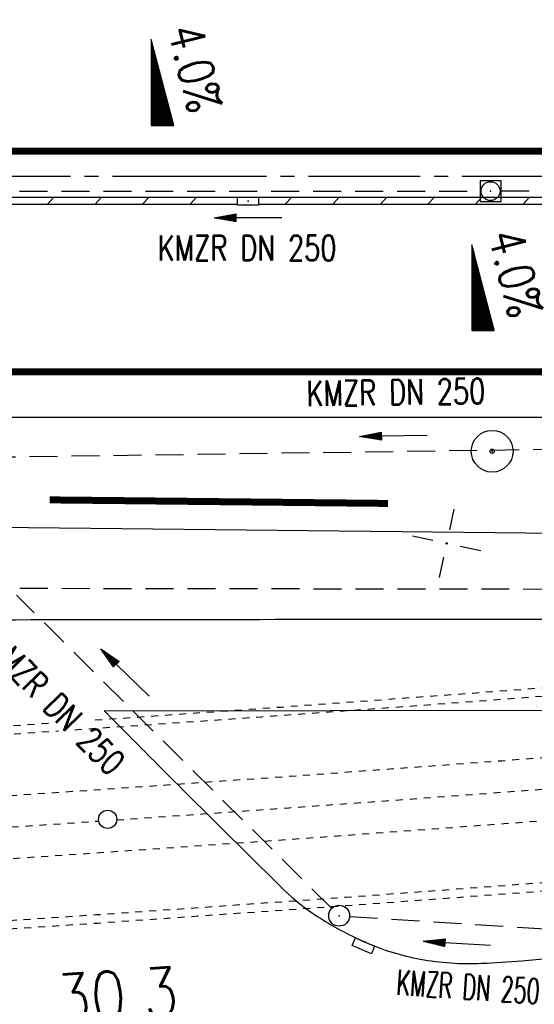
# Model space of a CAD drawing. Extents: x 0 to 1135, y 0 to 420.
# Tile 26 of 77: x 560 to 597, y 155 to 225. Entities that reach past the tile are written whole.
import ezdxf
from ezdxf.enums import TextEntityAlignment as Align

# ---------------------------------------------------------------- set-up
doc = ezdxf.new("R2010")
doc.units = 0
doc.header["$LTSCALE"] = 2
doc.header["$MEASUREMENT"] = 0
for name, pattern in [('ACAD_ISO03W100', [0.5, 0.25, -0.25]), ('ACAD_ISO05W100', [0.5, 0.25, -0.25]), ('ACHSE', [5.5, 4, -0.5, 0.5, -0.5]), ('AUSGEZOGEN', [0]), ('GEMARKBAB', [3.7, 2, -0.5, 0.1, -0.5, 0.1, -0.5]), ('GESTRICH-X2', [1.5, 1, -0.5])]:
    doc.linetypes.add(name, pattern=pattern)
doc.layers.get('0').update_dxf_attribs({"color": 8, "linetype": 'AUSGEZOGEN'})
for name, color, linetype in [('ACHSETOP', 250, 'ACHSE'), ('Bahnachse', 7, 'CONTINUOUS'), ('FBRTOP', 8, 'AUSGEZOGEN'), ('GEF', 8, 'AUSGEZOGEN'), ('GEMARKGRZ', 8, 'GEMARKBAB'), ('Gleisachsen', 7, 'CONTINUOUS'), ('GRENZL-BAB', 7, 'AUSGEZOGEN'), ('KANAL', 200, 'GESTRICH-X2'), ('NETZ', 250, 'AUSGEZOGEN'), ('PFEIL', 200, 'CONTINUOUS'), ('PP', 8, 'AUSGEZOGEN'), ('Rinne', 200, 'CONTINUOUS'), ('SCHLITZRINNE', 200, 'AUSGEZOGEN'), ('SCHSYMBOL', 200, 'AUSGEZOGEN'), ('SIGNATUR', 8, 'AUSGEZOGEN'), ('TEXTO', 200, 'CONTINUOUS'), ('TUNNEL', 15, 'CONTINUOUS')]:
    doc.layers.add(name, color=color, linetype=linetype)
doc.styles.add('ROMANS', font='romans.shx', dxfattribs={"width": 0.8})

# ---------------------------------------------------------------- blocks, each defined once
blk = doc.blocks.new('IKR')
at = {"color": 0}
for p, q in [((0, 1), (0, 2.5)), ((-2.5, 0), (-1, 0)), ((1, 0), (2.5, 0)), ((0, -2.5), (0, -1))]:
    blk.add_line(p, q, dxfattribs=at)
blk.add_circle((0, 0), 0.05, dxfattribs=at)
blk.add_point((0, 0), dxfattribs=at)
blk = doc.blocks.new('30S')
at = {"color": 0}
for p, q in [((-0.751, -0.583), (-0.751, 0)), ((-0.751, 0), (0.751, 0)), ((0.751, 0), (0.751, -0.583)), ((0.751, -0.583), (-0.751, -0.583))]:
    blk.add_line(p, q, dxfattribs=at)
blk.add_point((0, 0), dxfattribs=at)
blk = doc.blocks.new('*X16')
at = {"color": 0}
for p, q in [((725.827, 193.844), (727.436, 195.453)), ((725.827, 193.853), (727.427, 195.453)), ((725.827, 193.861), (727.418, 195.453)), ((725.827, 193.87), (727.409, 195.453)), ((725.827, 193.879), (727.401, 195.453)), ((725.827, 193.888), (727.392, 195.453)), ((725.827, 193.897), (727.383, 195.453)), ((725.827, 193.906), (727.374, 195.453)), ((725.827, 193.914), (727.365, 195.453)), ((725.827, 193.923), (727.356, 195.453)), ((725.827, 193.932), (727.347, 195.453)), ((725.827, 193.941), (727.339, 195.453)), ((725.827, 193.95), (727.33, 195.453)), ((725.827, 193.959), (727.321, 195.453)), ((725.827, 193.967), (727.312, 195.453)), ((725.827, 193.976), (727.303, 195.453)), ((725.827, 193.985), (727.294, 195.453)), ((725.827, 193.994), (727.286, 195.453)), ((725.827, 194.003), (727.277, 195.453)), ((725.827, 194.012), (727.268, 195.453)), ((725.827, 194.02), (727.259, 195.453)), ((725.827, 194.029), (727.25, 195.453)), ((725.827, 194.038), (727.241, 195.453)), ((725.827, 194.047), (727.233, 195.453)), ((725.827, 194.056), (727.224, 195.453)), ((725.827, 194.065), (727.215, 195.453)), ((725.827, 194.073), (727.206, 195.453)), ((725.827, 194.082), (727.197, 195.453)), ((725.827, 194.091), (727.188, 195.453)), ((725.827, 194.1), (727.18, 195.453)), ((725.827, 194.109), (727.171, 195.453)), ((725.827, 194.118), (727.162, 195.453)), ((725.827, 194.127), (727.153, 195.453)), ((725.827, 194.135), (727.144, 195.453)), ((725.827, 194.144), (727.135, 195.453)), ((725.827, 194.153), (727.127, 195.453)), ((725.827, 194.162), (727.118, 195.453)), ((725.827, 194.171), (727.109, 195.453)), ((725.827, 194.18), (727.1, 195.453)), ((725.827, 194.188), (727.091, 195.453)), ((725.827, 194.197), (727.082, 195.453)), ((725.827, 194.206), (727.073, 195.453)), ((725.827, 194.215), (727.065, 195.453)), ((725.827, 194.224), (727.056, 195.453)), ((725.827, 194.233), (727.047, 195.453)), ((725.827, 194.241), (727.038, 195.453)), ((725.827, 194.25), (727.029, 195.453)), ((725.827, 194.259), (727.02, 195.453)), ((725.827, 194.268), (727.012, 195.453)), ((725.827, 194.277), (727.003, 195.453)), ((725.827, 194.286), (726.994, 195.453)), ((725.827, 194.294), (726.985, 195.453)), ((725.827, 194.303), (726.976, 195.453)), ((725.827, 194.312), (726.967, 195.453)), ((725.827, 194.321), (726.959, 195.453)), ((725.827, 194.33), (726.95, 195.453)), ((725.827, 194.339), (726.941, 195.453)), ((725.827, 194.348), (726.932, 195.453)), ((725.827, 194.356), (726.923, 195.453)), ((725.827, 194.365), (726.914, 195.453)), ((725.827, 194.374), (726.906, 195.453)), ((725.827, 194.383), (726.897, 195.453)), ((725.827, 194.392), (726.888, 195.453)), ((725.827, 194.401), (726.879, 195.453)), ((725.827, 194.409), (726.87, 195.453)), ((725.827, 194.418), (726.861, 195.453)), ((725.827, 194.427), (726.853, 195.453)), ((725.827, 194.436), (726.844, 195.453)), ((725.827, 194.445), (726.835, 195.453)), ((725.827, 194.454), (726.826, 195.453)), ((725.827, 194.462), (726.817, 195.453)), ((725.827, 194.471), (726.808, 195.453)), ((725.827, 194.48), (726.799, 195.453)), ((725.827, 194.489), (726.791, 195.453)), ((725.827, 194.498), (726.782, 195.453)), ((725.827, 194.507), (726.773, 195.453)), ((725.827, 194.515), (726.764, 195.453)), ((725.827, 194.524), (726.755, 195.453)), ((725.827, 194.533), (726.746, 195.453)), ((725.827, 194.542), (726.738, 195.453)), ((725.827, 194.551), (726.729, 195.453)), ((725.827, 194.56), (726.72, 195.453)), ((725.827, 194.568), (726.711, 195.453)), ((725.827, 194.577), (726.702, 195.453)), ((725.827, 194.586), (726.693, 195.453)), ((725.827, 194.595), (726.685, 195.453)), ((725.827, 194.604), (726.676, 195.453)), ((725.827, 194.613), (726.667, 195.453)), ((725.827, 194.622), (726.658, 195.453)), ((725.827, 194.63), (726.649, 195.453)), ((725.827, 194.639), (726.64, 195.453)), ((725.827, 194.648), (726.632, 195.453)), ((725.827, 194.657), (726.623, 195.453)), ((725.827, 194.666), (726.614, 195.453)), ((725.827, 194.675), (726.605, 195.453)), ((725.827, 194.683), (726.596, 195.453)), ((725.827, 194.692), (726.587, 195.453)), ((725.827, 194.701), (726.579, 195.453)), ((725.827, 194.71), (726.57, 195.453)), ((725.827, 194.719), (726.561, 195.453)), ((725.827, 194.728), (726.552, 195.453)), ((725.827, 194.736), (726.543, 195.453)), ((725.827, 194.745), (726.534, 195.453)), ((725.827, 194.754), (726.525, 195.453)), ((725.827, 194.763), (726.517, 195.453)), ((725.827, 194.772), (726.508, 195.453)), ((725.827, 194.781), (726.499, 195.453)), ((725.827, 194.789), (726.49, 195.453)), ((725.827, 194.798), (726.481, 195.453)), ((725.827, 194.807), (726.472, 195.453)), ((725.827, 194.816), (726.464, 195.453)), ((725.827, 194.825), (726.455, 195.453)), ((725.827, 194.834), (726.446, 195.453)), ((725.827, 194.842), (726.437, 195.453)), ((725.827, 194.851), (726.428, 195.453)), ((725.827, 194.86), (726.419, 195.453)), ((725.827, 194.869), (726.411, 195.453)), ((725.827, 194.878), (726.402, 195.453)), ((725.827, 194.887), (726.393, 195.453)), ((725.827, 194.896), (726.384, 195.453)), ((725.827, 194.904), (726.375, 195.453)), ((725.827, 194.913), (726.366, 195.453)), ((725.827, 194.922), (726.358, 195.453)), ((725.827, 194.931), (726.349, 195.453)), ((725.827, 194.94), (726.34, 195.453)), ((725.827, 194.949), (726.331, 195.453)), ((725.827, 194.957), (726.322, 195.453)), ((725.827, 194.966), (726.313, 195.453)), ((725.827, 194.975), (726.305, 195.453)), ((725.827, 194.984), (726.296, 195.453)), ((725.827, 194.993), (726.287, 195.453)), ((725.827, 195.002), (726.278, 195.453)), ((725.827, 195.01), (726.269, 195.453)), ((725.827, 195.019), (726.26, 195.453)), ((725.827, 195.028), (726.251, 195.453)), ((725.827, 195.037), (726.243, 195.453)), ((725.827, 195.046), (726.234, 195.453)), ((725.827, 195.055), (726.225, 195.453)), ((725.827, 195.063), (726.216, 195.453)), ((725.827, 195.072), (726.207, 195.453)), ((725.827, 195.081), (726.198, 195.453)), ((725.827, 195.09), (726.19, 195.453)), ((725.827, 195.099), (726.181, 195.453)), ((725.827, 195.108), (726.172, 195.453)), ((725.827, 195.116), (726.163, 195.453)), ((725.827, 195.125), (726.154, 195.453)), ((725.827, 195.134), (726.145, 195.453)), ((725.827, 195.143), (726.137, 195.453)), ((725.827, 195.152), (726.128, 195.453)), ((725.827, 195.161), (726.119, 195.453)), ((725.827, 195.17), (726.11, 195.453)), ((725.827, 195.178), (726.101, 195.453)), ((725.827, 195.187), (726.092, 195.453)), ((725.827, 195.196), (726.084, 195.453)), ((725.827, 195.205), (726.075, 195.453)), ((725.827, 195.214), (726.066, 195.453)), ((725.827, 195.223), (726.057, 195.453)), ((725.827, 195.231), (726.048, 195.453)), ((725.827, 195.24), (726.039, 195.453)), ((725.827, 195.249), (726.031, 195.453)), ((725.827, 195.258), (726.022, 195.453)), ((725.827, 195.267), (726.013, 195.453)), ((725.827, 195.276), (726.004, 195.453)), ((725.827, 195.284), (725.995, 195.453)), ((725.827, 195.293), (725.986, 195.453)), ((725.827, 195.302), (725.977, 195.453)), ((725.827, 195.311), (725.969, 195.453)), ((725.827, 195.32), (725.96, 195.453)), ((725.827, 195.329), (725.951, 195.453)), ((725.827, 195.337), (725.942, 195.453)), ((725.827, 195.346), (725.933, 195.453)), ((725.827, 195.355), (725.924, 195.453)), ((725.827, 195.364), (725.916, 195.453)), ((725.827, 195.373), (725.907, 195.453)), ((725.827, 195.382), (725.898, 195.453)), ((725.827, 195.39), (725.889, 195.453)), ((725.827, 195.399), (725.88, 195.453)), ((725.827, 195.408), (725.871, 195.453)), ((725.827, 195.417), (725.863, 195.453)), ((725.827, 195.426), (725.854, 195.453)), ((725.827, 195.435), (725.845, 195.453)), ((725.827, 195.444), (725.836, 195.453)), ((725.827, 193.826), (727.433, 195.433)), ((725.827, 193.817), (727.43, 195.421)), ((725.827, 193.808), (727.427, 195.409)), ((725.827, 193.799), (727.424, 195.397)), ((725.827, 193.791), (727.421, 195.385)), ((725.827, 193.782), (727.418, 195.373)), ((725.827, 193.773), (727.414, 195.361)), ((725.827, 193.764), (727.411, 195.349)), ((725.827, 193.755), (727.408, 195.337)), ((725.827, 193.746), (727.405, 195.325)), ((725.827, 193.738), (727.402, 195.313)), ((725.827, 193.729), (727.399, 195.301)), ((725.827, 193.72), (727.395, 195.289)), ((725.827, 193.711), (727.392, 195.277)), ((725.827, 193.702), (727.389, 195.265)), ((725.827, 193.693), (727.386, 195.253)), ((725.827, 193.685), (727.383, 195.241)), ((725.827, 193.676), (727.38, 195.229)), ((725.827, 193.667), (727.377, 195.217)), ((725.827, 193.658), (727.373, 195.205)), ((725.827, 193.649), (727.37, 195.193)), ((725.827, 193.64), (727.367, 195.181)), ((725.827, 193.632), (727.364, 195.169)), ((725.827, 193.623), (727.361, 195.157)), ((725.827, 193.614), (727.358, 195.145)), ((725.827, 193.605), (727.354, 195.133)), ((725.827, 193.596), (727.351, 195.121)), ((725.827, 193.587), (727.348, 195.109)), ((725.827, 193.579), (727.345, 195.097)), ((725.827, 193.57), (727.342, 195.085)), ((725.827, 193.561), (727.339, 195.073)), ((725.827, 193.552), (727.336, 195.061)), ((725.827, 193.543), (727.332, 195.049)), ((725.827, 193.534), (727.329, 195.037)), ((725.827, 193.525), (727.326, 195.025)), ((725.827, 193.517), (727.323, 195.013)), ((725.827, 193.508), (727.32, 195.001)), ((725.827, 193.499), (727.317, 194.989)), ((725.827, 193.49), (727.313, 194.977)), ((725.827, 193.481), (727.31, 194.965)), ((725.827, 193.472), (727.307, 194.953)), ((725.827, 193.464), (727.304, 194.941)), ((725.827, 193.455), (727.301, 194.929)), ((725.827, 193.446), (727.298, 194.917)), ((725.827, 193.437), (727.295, 194.905)), ((725.827, 193.428), (727.291, 194.893)), ((725.827, 193.419), (727.288, 194.881)), ((725.827, 193.411), (727.285, 194.869)), ((725.827, 193.402), (727.282, 194.857)), ((725.827, 193.393), (727.279, 194.845)), ((725.827, 193.384), (727.276, 194.833)), ((725.827, 193.375), (727.272, 194.821)), ((725.827, 193.366), (727.269, 194.809)), ((725.827, 193.358), (727.266, 194.797)), ((725.827, 193.349), (727.263, 194.785)), ((725.827, 193.34), (727.26, 194.773)), ((725.827, 193.331), (727.257, 194.761)), ((725.827, 193.322), (727.254, 194.749)), ((725.827, 193.313), (727.25, 194.737)), ((725.827, 193.305), (727.247, 194.725)), ((725.827, 193.296), (727.244, 194.713)), ((725.827, 193.287), (727.241, 194.701)), ((725.827, 193.278), (727.238, 194.689)), ((725.827, 193.269), (727.235, 194.677)), ((725.827, 193.26), (727.231, 194.665)), ((725.827, 193.251), (727.228, 194.653)), ((725.827, 193.243), (727.225, 194.641)), ((725.827, 193.234), (727.222, 194.629)), ((725.827, 193.225), (727.219, 194.617)), ((725.827, 193.216), (727.216, 194.605)), ((725.827, 193.207), (727.213, 194.593)), ((725.827, 193.198), (727.209, 194.581)), ((725.827, 193.19), (727.206, 194.569)), ((725.827, 193.181), (727.203, 194.557)), ((725.827, 193.172), (727.2, 194.545)), ((725.827, 193.163), (727.197, 194.533)), ((725.827, 193.154), (727.194, 194.521)), ((725.827, 193.145), (727.19, 194.509)), ((725.827, 193.137), (727.187, 194.497)), ((725.827, 193.128), (727.184, 194.485)), ((725.827, 193.119), (727.181, 194.473)), ((725.827, 193.11), (727.178, 194.461)), ((725.827, 193.101), (727.175, 194.449)), ((725.827, 193.092), (727.172, 194.437)), ((725.827, 193.084), (727.168, 194.425)), ((725.827, 193.075), (727.165, 194.413)), ((725.827, 193.066), (727.162, 194.401)), ((725.827, 193.057), (727.159, 194.389)), ((725.827, 193.048), (727.156, 194.377)), ((725.827, 193.039), (727.153, 194.365)), ((725.827, 193.031), (727.149, 194.353)), ((725.827, 193.022), (727.146, 194.341)), ((725.827, 193.013), (727.143, 194.329)), ((725.827, 193.004), (727.14, 194.317)), ((725.827, 192.995), (727.137, 194.305)), ((725.827, 192.986), (727.134, 194.293)), ((725.827, 192.977), (727.131, 194.281)), ((725.827, 192.969), (727.127, 194.269)), ((725.827, 192.96), (727.124, 194.257)), ((725.827, 192.951), (727.121, 194.245)), ((725.827, 192.942), (727.118, 194.233)), ((725.827, 192.933), (727.115, 194.221)), ((725.827, 192.924), (727.112, 194.209)), ((725.827, 192.916), (727.108, 194.197)), ((725.827, 192.907), (727.105, 194.185)), ((725.827, 192.898), (727.102, 194.173)), ((725.827, 192.889), (727.099, 194.161)), ((725.827, 192.88), (727.096, 194.15)), ((725.827, 192.871), (727.093, 194.138)), ((725.827, 192.863), (727.09, 194.126)), ((725.827, 192.854), (727.086, 194.114)), ((725.827, 192.845), (727.083, 194.102)), ((725.827, 192.836), (727.08, 194.09)), ((725.827, 192.827), (727.077, 194.078)), ((725.827, 192.818), (727.074, 194.066)), ((725.827, 192.81), (727.071, 194.054)), ((725.827, 192.801), (727.068, 194.042)), ((725.827, 192.792), (727.064, 194.03)), ((725.827, 192.783), (727.061, 194.018)), ((725.827, 192.774), (727.058, 194.006)), ((725.827, 192.765), (727.055, 193.994)), ((725.827, 192.757), (727.052, 193.982)), ((725.827, 192.748), (727.049, 193.97)), ((725.827, 192.739), (727.045, 193.958)), ((725.827, 192.73), (727.042, 193.946)), ((725.827, 192.721), (727.039, 193.934)), ((725.827, 192.712), (727.036, 193.922)), ((725.827, 192.703), (727.033, 193.91)), ((725.827, 192.695), (727.03, 193.898)), ((725.827, 192.686), (727.027, 193.886)), ((725.827, 192.677), (727.023, 193.874)), ((725.827, 192.668), (727.02, 193.862)), ((725.827, 192.659), (727.017, 193.85)), ((725.827, 192.65), (727.014, 193.838)), ((725.827, 192.642), (727.011, 193.826)), ((725.827, 192.633), (727.008, 193.814)), ((725.827, 192.624), (727.004, 193.802)), ((725.827, 192.615), (727.001, 193.79)), ((725.827, 192.606), (726.998, 193.778)), ((725.827, 192.597), (726.995, 193.766)), ((725.827, 192.589), (726.992, 193.754)), ((725.827, 192.58), (726.989, 193.742)), ((725.827, 192.571), (726.986, 193.73)), ((725.827, 192.562), (726.982, 193.718)), ((725.827, 192.553), (726.979, 193.706)), ((725.827, 192.544), (726.976, 193.694)), ((725.827, 192.536), (726.973, 193.682)), ((725.827, 192.527), (726.97, 193.67)), ((725.827, 192.518), (726.967, 193.658)), ((725.827, 192.509), (726.963, 193.646)), ((725.827, 192.5), (726.96, 193.634)), ((725.827, 192.491), (726.957, 193.622)), ((725.827, 192.483), (726.954, 193.61)), ((725.827, 192.474), (726.951, 193.598)), ((725.827, 192.465), (726.948, 193.586)), ((725.827, 192.456), (726.945, 193.574)), ((725.827, 192.447), (726.941, 193.562)), ((725.827, 192.438), (726.938, 193.55)), ((725.827, 192.429), (726.935, 193.538)), ((725.827, 192.421), (726.932, 193.526)), ((725.827, 192.412), (726.929, 193.514)), ((725.827, 192.403), (726.926, 193.502)), ((725.827, 192.394), (726.922, 193.49)), ((725.827, 192.385), (726.919, 193.478)), ((725.827, 192.376), (726.916, 193.466)), ((725.827, 192.368), (726.913, 193.454)), ((725.827, 192.359), (726.91, 193.442)), ((725.827, 192.35), (726.907, 193.43)), ((725.827, 192.341), (726.904, 193.418)), ((725.827, 192.332), (726.9, 193.406)), ((725.827, 192.323), (726.897, 193.394)), ((725.827, 192.315), (726.894, 193.382)), ((725.827, 192.306), (726.891, 193.37)), ((725.827, 192.297), (726.888, 193.358)), ((725.827, 192.288), (726.885, 193.346)), ((725.827, 192.279), (726.881, 193.334)), ((725.827, 192.27), (726.878, 193.322)), ((725.827, 192.262), (726.875, 193.31)), ((725.827, 192.253), (726.872, 193.298)), ((725.827, 192.244), (726.869, 193.286)), ((725.827, 192.235), (726.866, 193.274)), ((725.827, 192.226), (726.863, 193.262)), ((725.827, 192.217), (726.859, 193.25)), ((725.827, 192.209), (726.856, 193.238)), ((725.827, 192.2), (726.853, 193.226)), ((725.827, 192.191), (726.85, 193.214)), ((725.827, 192.182), (726.847, 193.202)), ((725.827, 192.173), (726.844, 193.19)), ((725.827, 192.164), (726.84, 193.178)), ((725.827, 192.155), (726.837, 193.166)), ((725.827, 192.147), (726.834, 193.154)), ((725.827, 192.138), (726.831, 193.142)), ((725.827, 192.129), (726.828, 193.13)), ((725.827, 192.12), (726.825, 193.118)), ((725.827, 192.111), (726.822, 193.106)), ((725.827, 192.102), (726.818, 193.094)), ((725.827, 192.094), (726.815, 193.082)), ((725.827, 192.085), (726.812, 193.07)), ((725.827, 192.076), (726.809, 193.058)), ((725.827, 192.067), (726.806, 193.046)), ((725.827, 192.058), (726.803, 193.034)), ((725.827, 192.049), (726.799, 193.022)), ((725.827, 192.041), (726.796, 193.01)), ((725.827, 192.032), (726.793, 192.998)), ((725.827, 192.023), (726.79, 192.986)), ((725.827, 192.014), (726.787, 192.974)), ((725.827, 192.005), (726.784, 192.962)), ((725.827, 191.996), (726.781, 192.95)), ((725.827, 191.988), (726.777, 192.938)), ((725.827, 191.979), (726.774, 192.926)), ((725.827, 191.97), (726.771, 192.914)), ((725.827, 191.961), (726.768, 192.902)), ((725.827, 191.952), (726.765, 192.89)), ((725.827, 191.943), (726.762, 192.878)), ((725.827, 191.935), (726.758, 192.866)), ((725.827, 191.926), (726.755, 192.854)), ((725.827, 191.917), (726.752, 192.842)), ((725.827, 191.908), (726.749, 192.83)), ((725.827, 191.899), (726.746, 192.818)), ((725.827, 191.89), (726.743, 192.806)), ((725.827, 191.881), (726.74, 192.794)), ((725.827, 191.873), (726.736, 192.782)), ((725.827, 191.864), (726.733, 192.77)), ((725.827, 191.855), (726.73, 192.758)), ((725.827, 191.846), (726.727, 192.746)), ((725.827, 191.837), (726.724, 192.734)), ((725.827, 191.828), (726.721, 192.722)), ((725.827, 191.82), (726.717, 192.71)), ((725.827, 191.811), (726.714, 192.698)), ((725.827, 191.802), (726.711, 192.686)), ((725.827, 191.793), (726.708, 192.674)), ((725.827, 191.784), (726.705, 192.662)), ((725.827, 191.775), (726.702, 192.65)), ((725.827, 191.767), (726.699, 192.639)), ((725.827, 191.758), (726.695, 192.627)), ((725.827, 191.749), (726.692, 192.615)), ((725.827, 191.74), (726.689, 192.603)), ((725.827, 191.731), (726.686, 192.591)), ((725.827, 191.722), (726.683, 192.579)), ((725.827, 191.714), (726.68, 192.567)), ((725.827, 191.705), (726.677, 192.555)), ((725.827, 191.696), (726.673, 192.543)), ((725.827, 191.687), (726.67, 192.531)), ((725.827, 191.678), (726.667, 192.519)), ((725.827, 191.669), (726.664, 192.507)), ((725.827, 191.66), (726.661, 192.495)), ((725.827, 191.652), (726.658, 192.483)), ((725.827, 191.643), (726.654, 192.471)), ((725.827, 191.634), (726.651, 192.459)), ((725.827, 191.625), (726.648, 192.447)), ((725.827, 191.616), (726.645, 192.435)), ((725.827, 191.607), (726.642, 192.423)), ((725.827, 191.599), (726.639, 192.411)), ((725.827, 191.59), (726.636, 192.399)), ((725.827, 191.581), (726.632, 192.387)), ((725.827, 191.572), (726.629, 192.375)), ((725.827, 191.563), (726.626, 192.363)), ((725.827, 191.554), (726.623, 192.351)), ((725.827, 191.546), (726.62, 192.339)), ((725.827, 191.537), (726.617, 192.327)), ((725.827, 191.528), (726.613, 192.315)), ((725.827, 191.519), (726.61, 192.303)), ((725.827, 191.51), (726.607, 192.291)), ((725.827, 191.501), (726.604, 192.279)), ((725.827, 191.493), (726.601, 192.267)), ((725.827, 191.484), (726.598, 192.255)), ((725.827, 191.475), (726.595, 192.243)), ((725.827, 191.466), (726.591, 192.231)), ((725.827, 191.457), (726.588, 192.219)), ((725.827, 191.448), (726.585, 192.207)), ((725.827, 191.44), (726.582, 192.195)), ((725.827, 191.431), (726.579, 192.183)), ((725.827, 191.422), (726.576, 192.171)), ((725.827, 191.413), (726.572, 192.159)), ((725.827, 191.404), (726.569, 192.147)), ((725.827, 191.395), (726.566, 192.135)), ((725.827, 191.386), (726.563, 192.123)), ((725.827, 191.378), (726.56, 192.111)), ((725.827, 191.369), (726.557, 192.099)), ((725.827, 191.36), (726.554, 192.087)), ((725.827, 191.351), (726.55, 192.075)), ((725.827, 191.342), (726.547, 192.063)), ((725.827, 191.333), (726.544, 192.051)), ((725.827, 191.325), (726.541, 192.039)), ((725.827, 191.316), (726.538, 192.027)), ((725.827, 191.307), (726.535, 192.015)), ((725.827, 191.298), (726.531, 192.003)), ((725.827, 191.289), (726.528, 191.991)), ((725.827, 191.28), (726.525, 191.979)), ((725.827, 191.272), (726.522, 191.967)), ((725.827, 191.263), (726.519, 191.955)), ((725.827, 191.254), (726.516, 191.943)), ((725.827, 191.245), (726.513, 191.931)), ((725.827, 191.236), (726.509, 191.919)), ((725.827, 191.227), (726.506, 191.907)), ((725.827, 191.219), (726.503, 191.895)), ((725.827, 191.21), (726.5, 191.883)), ((725.827, 191.201), (726.497, 191.871)), ((725.827, 191.192), (726.494, 191.859)), ((725.827, 191.183), (726.49, 191.847)), ((725.827, 191.174), (726.487, 191.835)), ((725.827, 191.166), (726.484, 191.823)), ((725.827, 191.157), (726.481, 191.811)), ((725.827, 191.148), (726.478, 191.799)), ((725.827, 191.139), (726.475, 191.787)), ((725.827, 191.13), (726.472, 191.775)), ((725.827, 191.121), (726.468, 191.763)), ((725.827, 191.112), (726.465, 191.751)), ((725.827, 191.104), (726.462, 191.739)), ((725.827, 191.095), (726.459, 191.727)), ((725.827, 191.086), (726.456, 191.715)), ((725.827, 191.077), (726.453, 191.703)), ((725.827, 191.068), (726.449, 191.691)), ((725.827, 191.059), (726.446, 191.679)), ((725.827, 191.051), (726.443, 191.667)), ((725.827, 191.042), (726.44, 191.655)), ((725.827, 191.033), (726.437, 191.643)), ((725.827, 191.024), (726.434, 191.631)), ((725.827, 191.015), (726.431, 191.619)), ((725.827, 191.006), (726.427, 191.607)), ((725.827, 190.998), (726.424, 191.595)), ((725.827, 190.989), (726.421, 191.583)), ((725.827, 190.98), (726.418, 191.571)), ((725.827, 190.971), (726.415, 191.559)), ((725.827, 190.962), (726.412, 191.547)), ((725.827, 190.953), (726.408, 191.535)), ((725.827, 190.945), (726.405, 191.523)), ((725.827, 190.936), (726.402, 191.511)), ((725.827, 190.927), (726.399, 191.499)), ((725.827, 190.918), (726.396, 191.487)), ((725.827, 190.909), (726.393, 191.475)), ((725.827, 190.9), (726.39, 191.463)), ((725.827, 190.892), (726.386, 191.451)), ((725.827, 190.883), (726.383, 191.439)), ((725.827, 190.874), (726.38, 191.427)), ((725.827, 190.865), (726.377, 191.415)), ((725.827, 190.856), (726.374, 191.403)), ((725.827, 190.847), (726.371, 191.391)), ((725.827, 190.838), (726.367, 191.379)), ((725.827, 190.83), (726.364, 191.367)), ((725.827, 190.821), (726.361, 191.355)), ((725.827, 190.812), (726.358, 191.343)), ((725.827, 190.803), (726.355, 191.331)), ((725.827, 190.794), (726.352, 191.319)), ((725.827, 190.785), (726.349, 191.307)), ((725.827, 190.777), (726.345, 191.295)), ((725.827, 190.768), (726.342, 191.283)), ((725.827, 190.759), (726.339, 191.271)), ((725.827, 190.75), (726.336, 191.259)), ((725.827, 190.741), (726.333, 191.247)), ((725.827, 190.732), (726.33, 191.235)), ((725.827, 190.724), (726.326, 191.223)), ((725.827, 190.715), (726.323, 191.211)), ((725.827, 190.706), (726.32, 191.199)), ((725.827, 190.697), (726.317, 191.187)), ((725.827, 190.688), (726.314, 191.175)), ((725.827, 190.679), (726.311, 191.163)), ((725.827, 190.671), (726.308, 191.151)), ((725.827, 190.662), (726.304, 191.139)), ((725.827, 190.653), (726.301, 191.128)), ((725.827, 190.644), (726.298, 191.116)), ((725.827, 190.635), (726.295, 191.104)), ((725.827, 190.626), (726.292, 191.092)), ((725.827, 190.618), (726.289, 191.08)), ((725.827, 190.609), (726.286, 191.068)), ((725.827, 190.6), (726.282, 191.056)), ((725.827, 190.591), (726.279, 191.044)), ((725.827, 190.582), (726.276, 191.032)), ((725.827, 190.573), (726.273, 191.02)), ((725.827, 190.564), (726.27, 191.008)), ((725.827, 190.556), (726.267, 190.996)), ((725.827, 190.547), (726.263, 190.984)), ((725.827, 190.538), (726.26, 190.972)), ((725.827, 190.529), (726.257, 190.96)), ((725.827, 190.52), (726.254, 190.948)), ((725.827, 190.511), (726.251, 190.936)), ((725.827, 190.503), (726.248, 190.924)), ((725.827, 190.494), (726.245, 190.912)), ((725.827, 190.485), (726.241, 190.9)), ((725.827, 190.476), (726.238, 190.888)), ((725.827, 190.467), (726.235, 190.876)), ((725.827, 190.458), (726.232, 190.864)), ((725.827, 190.45), (726.229, 190.852)), ((725.827, 190.441), (726.226, 190.84)), ((725.827, 190.432), (726.222, 190.828)), ((725.827, 190.423), (726.219, 190.816)), ((725.827, 190.414), (726.216, 190.804)), ((725.827, 190.405), (726.213, 190.792)), ((725.827, 190.397), (726.21, 190.78)), ((725.827, 190.388), (726.207, 190.768)), ((725.827, 190.379), (726.204, 190.756)), ((725.827, 190.37), (726.2, 190.744)), ((725.827, 190.361), (726.197, 190.732)), ((725.827, 190.352), (726.194, 190.72)), ((725.827, 190.344), (726.191, 190.708)), ((725.827, 190.335), (726.188, 190.696)), ((725.827, 190.326), (726.185, 190.684)), ((725.827, 190.317), (726.181, 190.672)), ((725.827, 190.308), (726.178, 190.66)), ((725.827, 190.299), (726.175, 190.648)), ((725.827, 190.29), (726.172, 190.636)), ((725.827, 190.282), (726.169, 190.624)), ((725.827, 190.273), (726.166, 190.612)), ((725.827, 190.264), (726.163, 190.6)), ((725.827, 190.255), (726.159, 190.588)), ((725.827, 190.246), (726.156, 190.576)), ((725.827, 190.237), (726.153, 190.564)), ((725.827, 190.229), (726.15, 190.552)), ((725.827, 190.22), (726.147, 190.54)), ((725.827, 190.211), (726.144, 190.528)), ((725.827, 190.202), (726.14, 190.516)), ((725.827, 190.193), (726.137, 190.504)), ((725.827, 190.184), (726.134, 190.492)), ((725.827, 190.176), (726.131, 190.48)), ((725.827, 190.167), (726.128, 190.468)), ((725.827, 190.158), (726.125, 190.456)), ((725.827, 190.149), (726.122, 190.444)), ((725.827, 190.14), (726.118, 190.432)), ((725.827, 190.131), (726.115, 190.42)), ((725.827, 190.123), (726.112, 190.408)), ((725.827, 190.114), (726.109, 190.396)), ((725.827, 190.105), (726.106, 190.384)), ((725.827, 190.096), (726.103, 190.372)), ((725.827, 190.087), (726.099, 190.36)), ((725.827, 190.078), (726.096, 190.348)), ((725.827, 190.07), (726.093, 190.336)), ((725.827, 190.061), (726.09, 190.324)), ((725.827, 190.052), (726.087, 190.312)), ((725.827, 190.043), (726.084, 190.3)), ((725.827, 190.034), (726.081, 190.288)), ((725.827, 190.025), (726.077, 190.276)), ((725.827, 190.016), (726.074, 190.264)), ((725.827, 190.008), (726.071, 190.252)), ((725.827, 189.999), (726.068, 190.24)), ((725.827, 189.99), (726.065, 190.228)), ((725.827, 189.981), (726.062, 190.216)), ((725.827, 189.972), (726.058, 190.204)), ((725.827, 189.963), (726.055, 190.192)), ((725.827, 189.955), (726.052, 190.18)), ((725.827, 189.946), (726.049, 190.168)), ((725.827, 189.937), (726.046, 190.156)), ((725.827, 189.928), (726.043, 190.144)), ((725.827, 189.919), (726.04, 190.132)), ((725.827, 189.91), (726.036, 190.12)), ((725.827, 189.902), (726.033, 190.108)), ((725.827, 189.893), (726.03, 190.096)), ((725.827, 189.884), (726.027, 190.084)), ((725.827, 189.875), (726.024, 190.072)), ((725.827, 189.866), (726.021, 190.06)), ((725.827, 189.857), (726.017, 190.048)), ((725.827, 189.849), (726.014, 190.036)), ((725.827, 189.84), (726.011, 190.024)), ((725.827, 189.831), (726.008, 190.012)), ((725.827, 189.822), (726.005, 190)), ((725.827, 189.813), (726.002, 189.988)), ((725.827, 189.804), (725.999, 189.976)), ((725.827, 189.796), (725.995, 189.964)), ((725.827, 189.787), (725.992, 189.952)), ((725.827, 189.778), (725.989, 189.94)), ((725.827, 189.769), (725.986, 189.928)), ((725.827, 189.76), (725.983, 189.916)), ((725.827, 189.751), (725.98, 189.904)), ((725.827, 189.742), (725.976, 189.892)), ((725.827, 189.734), (725.973, 189.88)), ((725.827, 189.725), (725.97, 189.868)), ((725.827, 189.716), (725.967, 189.856)), ((725.827, 189.707), (725.964, 189.844)), ((725.827, 189.698), (725.961, 189.832)), ((725.827, 189.689), (725.958, 189.82)), ((725.827, 189.681), (725.954, 189.808)), ((725.827, 189.672), (725.951, 189.796)), ((725.827, 189.663), (725.948, 189.784)), ((725.827, 189.654), (725.945, 189.772)), ((725.827, 189.645), (725.942, 189.76)), ((725.827, 189.636), (725.939, 189.748)), ((725.827, 189.628), (725.935, 189.736)), ((725.827, 189.619), (725.932, 189.724)), ((725.827, 189.61), (725.929, 189.712)), ((725.827, 189.601), (725.926, 189.7)), ((725.827, 189.592), (725.923, 189.688)), ((725.827, 189.583), (725.92, 189.676)), ((725.827, 189.575), (725.917, 189.664)), ((725.827, 189.566), (725.913, 189.652)), ((725.827, 189.557), (725.91, 189.64)), ((725.827, 189.548), (725.907, 189.628)), ((725.827, 189.539), (725.904, 189.616)), ((725.827, 189.53), (725.901, 189.605)), ((725.827, 189.521), (725.898, 189.593)), ((725.827, 189.513), (725.895, 189.581)), ((725.827, 189.504), (725.891, 189.569)), ((725.827, 189.495), (725.888, 189.557)), ((725.827, 189.486), (725.885, 189.545)), ((725.827, 189.477), (725.882, 189.533)), ((725.827, 189.468), (725.879, 189.521)), ((725.827, 189.46), (725.876, 189.509)), ((725.827, 189.451), (725.872, 189.497)), ((725.827, 189.442), (725.869, 189.485)), ((725.827, 189.433), (725.866, 189.473)), ((725.827, 189.424), (725.863, 189.461)), ((725.827, 189.415), (725.86, 189.449)), ((725.827, 189.407), (725.857, 189.437)), ((725.827, 189.398), (725.854, 189.425)), ((725.827, 189.389), (725.85, 189.413)), ((725.827, 189.38), (725.847, 189.401)), ((725.827, 189.371), (725.844, 189.389)), ((725.827, 189.362), (725.841, 189.377)), ((725.827, 189.354), (725.838, 189.365)), ((725.827, 189.345), (725.835, 189.353)), ((725.827, 189.336), (725.831, 189.341))]:
    blk.add_line(p, q, dxfattribs=at)
blk = doc.blocks.new('GEF')
at = {"color": 0}
for p, q in [((0.01, 0.018), (0.01, 6.148)), ((1.622, 6.148), (0.01, 0.018)), ((0.01, 6.148), (1.622, 6.148))]:
    blk.add_line(p, q, dxfattribs=at)
blk.add_blockref('*X16', (-725.817, -189.305), dxfattribs=at)
blk = doc.blocks.new('PKT')
at = {"color": 0}
blk.add_circle((0, 0), 0.15, dxfattribs=at)
blk.add_point((0, 0), dxfattribs=at)
blk = doc.blocks.new('PP')
at = {"color": 0}
blk.add_circle((0, -0.006), 1.493, dxfattribs=at)
blk.add_point((0, 0), dxfattribs=at)
blk = doc.blocks.new('30')
at = {"color": 0}
for p, q in [((-0.75, -0.29), (-0.75, 0.293)), ((-0.75, 0.293), (0.753, 0.293)), ((0.753, 0.293), (0.753, -0.29)), ((0.753, -0.29), (-0.75, -0.29))]:
    blk.add_line(p, q, dxfattribs=at)
blk.add_point((0, 0), dxfattribs=at)
blk = doc.blocks.new('20')
blk.add_lwpolyline([(-0.754, -0.751), (0.754, -0.751), (0.754, 0.75), (-0.754, 0.75)], close=True)
blk.add_circle((0, 0), 0.676)
blk.add_point((0, 0))
blk = doc.blocks.new('GST')
at = {"color": 0}
blk.add_circle((0, 0), 0.75, dxfattribs=at)
blk.add_point((0, 0), dxfattribs=at)
blk = doc.blocks.new('10')
blk.add_blockref('GST', (0, 0))
blk = doc.blocks.new('PFEIL2')
at = {"color": 0}
for p, q in [((0.88, 0.002), (-2.401, -0.012)), ((0.881, -0.271), (0.879, 0.276)), ((0.879, 0.276), (2.429, 0.009)), ((0.911, 0.27), (0.879, 0.265)), ((0.965, 0.261), (0.879, 0.246)), ((1.019, 0.252), (0.879, 0.228)), ((1.073, 0.242), (0.879, 0.209)), ((1.127, 0.233), (0.879, 0.191)), ((1.181, 0.224), (0.879, 0.172)), ((1.235, 0.214), (0.879, 0.154)), ((1.289, 0.205), (0.879, 0.135)), ((1.343, 0.196), (0.879, 0.117)), ((1.397, 0.187), (0.879, 0.098)), ((1.451, 0.177), (0.879, 0.08)), ((1.505, 0.168), (0.879, 0.061)), ((1.559, 0.159), (0.88, 0.043)), ((1.613, 0.149), (0.88, 0.024)), ((1.668, 0.14), (0.88, 0.006)), ((1.722, 0.131), (0.88, -0.013)), ((1.776, 0.121), (0.88, -0.031)), ((1.83, 0.112), (0.88, -0.05)), ((1.884, 0.103), (0.88, -0.068)), ((1.938, 0.094), (0.88, -0.087)), ((1.992, 0.084), (0.88, -0.105)), ((2.046, 0.075), (0.88, -0.124)), ((2.1, 0.066), (0.88, -0.142)), ((2.154, 0.056), (0.88, -0.161)), ((2.208, 0.047), (0.88, -0.179)), ((2.262, 0.038), (0.881, -0.198)), ((2.316, 0.029), (0.881, -0.216)), ((2.37, 0.019), (0.881, -0.235)), ((2.424, 0.01), (0.881, -0.253)), ((2.429, 0.009), (0.881, -0.271))]:
    blk.add_line(p, q, dxfattribs=at)

msp = doc.modelspace()

# ---------------------------------------------------------------- linework, layer by layer
at = {"layer": 'ACHSETOP'}
msp.add_lwpolyline([(25, 214.131), (194.745, 214.13), (394.745, 214.131), (444.745, 214.131), (469.745, 214.131), (494.744, 214.131), (519.745, 214.131), (544.745, 214.13), (569.745, 214.131), (594.745, 214.13), (599.251, 214.131), (619.746, 214.237), (644.742, 214.654), (669.731, 215.384), (694.709, 216.43), (719.672, 217.791), (744.615, 219.466), (769.535, 221.456)], dxfattribs=at)
at = {"layer": 'Bahnachse', "linetype": 'Continuous'}
msp.add_circle((566.394, 168.125), 0.65, dxfattribs=at)
at = {"layer": 'Bahnachse', "linetype": 'ACAD_ISO05W100'}
for start, end in [(273.931965, 275.217283), (272.987468, 273.915177)]:
    msp.add_arc((265.327, 4557.729), 4400, start, end, dxfattribs=at)
at = {"layer": 'FBRTOP'}
msp.add_line((566.153, 175.889), (629.96, 175.959), dxfattribs=at)
for points in [[(661.143, 179.109, 0.000001), (685.944, 183.769, 0.000098)], [(468.275, 151.288, 0.000286), (499.488, 151.305, 0.000004), (556.365, 151.37, 0.000067), (559.594, 151.374, 0.000224), (573.286, 151.4, 0.000166), (591.781, 151.449, 0.001642), (592.387, 151.452, 0.000374), (595.05, 151.48, 0.028071), (598.335, 151.701, 0.01613), (603.993, 152.588, 0.033306), (609.189, 153.939, 0.028426), (615.034, 156.259, 0.017099), (619.593, 158.568, 0.023851), (622.715, 160.486, 0.015573), (626.827, 163.481, 0.026138), (629.121, 165.464, 0.011791), (630.765, 167.12, -0.01166), (632.427, 168.795, -0.009634), (633.993, 170.243, -0.008776), (635.77, 171.769, -0.047448), (638.515, 173.637, -0.043313), (641.841, 175.106, -0.010638), (644.357, 175.906, -0.025121)], [(700.607, 186.532, -0.000002), (715, 189.244, -0.000023)], [(323.991, 279.883, -0.000006), (352.817, 279.883, -0.000191)]]:
    msp.add_lwpolyline(points, format="xyb", dxfattribs=at)
at = {"layer": 'FBRTOP', "const_width": 0.5}
msp.add_lwpolyline([(494.744, 215.913), (507.245, 215.913), (519.745, 215.913), (532.245, 215.913), (544.745, 215.913), (557.245, 215.913), (569.745, 215.913), (582.245, 215.913), (594.745, 215.913), (595.148, 215.913, 0.000029), (596.206, 215.913, 0.00001), (599.246, 215.914, 0.00061), (601.02, 215.916, 0.000191), (606.682, 215.934, 0.000778), (612.257, 215.962, 0.000581), (619.726, 216.019, 0.000858), (624.334, 216.068, 0.000709), (629.906, 216.145, 0.001125), (636.519, 216.26, 0.000909), (644.701, 216.435, 0.00066)], format="xyb", dxfattribs=at)
msp.add_lwpolyline([(243.977, 200.131), (394.745, 200.131), (444.745, 200.131), (469.745, 200.131), (494.744, 200.131), (519.745, 200.131), (544.745, 200.13), (569.745, 200.131), (594.744, 200.13), (599.288, 200.131), (619.899, 200.238), (645.063, 200.657), (670.228, 201.392), (695.383, 202.446), (720.522, 203.817), (744.768, 205.445)], dxfattribs=at)
at = {"layer": 'FBRTOP'}
msp.add_lwpolyline([(91.238, 196.881), (194.744, 196.88), (394.745, 196.881), (444.745, 196.881), (469.745, 196.881), (494.744, 196.881), (519.745, 196.881), (544.745, 196.88), (569.745, 196.881), (594.744, 196.88), (599.297, 196.881), (619.934, 196.988), (645.138, 197.408), (670.344, 198.144), (695.54, 199.2), (720.719, 200.573), (744.985, 202.202)], dxfattribs=at)
at = {"layer": 'FBRTOP', "flags": 128}
for points in [[(745.022, 200.735, 0.000677), (724.908, 197.174, 0.00187), (717.63, 195.848, 0.000088), (676.076, 188.105, -0.000511), (668.933, 186.78, -0.000531), (657.865, 184.751, -0.001073), (652.38, 183.764, -0.005679), (651.448, 183.609, -0.002603), (649.409, 183.305, -0.02614), (643.73, 182.79, -0.009144), (627.442, 182.464, -0.000213), (593.659, 182.421, 0.000206), (558.731, 182.377, 0.000034), (481.496, 182.243, -0.000124), (460.295, 182.21, -0.000692), (424.893, 182.213, 0.000599), (383.977, 182.224, 0.000299), (372.279, 182.206, -0.000052), (305.043, 182.07, -0.001027), (269.041, 182.075, 0.001558), (245.305, 182.053, 0.036452), (240.156, 181.656, 0.048455), (236.385, 180.706, 0.061648), (232.888, 178.945, 0.046788), (228.894, 175.694, 0.001575), (224.3, 171.15, -0.001758), (220.185, 167.083, -0.000327), (217.281, 164.236, -0.000696), (215.916, 162.904, -0.033501), (214.711, 161.879, -0.017532), (212.222, 160.166, -0.062009), (208.638, 158.461, -0.071953), (205.266, 157.859, -0.007995), (202.047, 157.805, 0.007386), (198.562, 157.751, 0.003812), (194.995, 157.615, -0.006118), (192.772, 157.541, -0.03208), (190.159, 157.653, -0.018969), (185.787, 158.292, -0.016209), (181.444, 159.242, -0.016093), (177.141, 160.479, -0.007994), (172.308, 162.125, -0.013349), (169.458, 163.233, -0.005712), (165.609, 164.901, -0.013485), (164.007, 165.67, -0.001089), (160.255, 167.606, 0.000916), (155.795, 169.911, 0.000122), (149.048, 173.378, 0.001415), (148.467, 173.675, 0.003178), (147.549, 174.133, 0.000659), (143.107, 176.305, 0.001014), (141.091, 177.282, 0.000664), (138.006, 178.766, 0.006784), (135.4, 179.971, 0.003297), (129.988, 182.343, 0.007739), (124.695, 184.525, 0.006309), (118.129, 187.019, 0.005732), (117.551, 187.222, 0.000345), (107.889, 190.496, 0.011477), (101.465, 192.505, 0.00728), (91.228, 195.289)], [(566.153, 175.889, 0.000834), (569.713, 172.297, 0.00152), (571.676, 170.336, 0.000414), (577.45, 164.611, 0.001528), (579.021, 163.065, 0.050515), (581.357, 161.202, 0.038596), (584.794, 159.345, 0.059496), (588.742, 158.128, 0.055937), (593.124, 157.827, 0.008998), (596.007, 158.003, 0.012732), (598.038, 158.217, 0.013958), (600.835, 158.662, 0.009368), (604.968, 159.52, 0.040126), (610.37, 161.213, 0.034306), (616.323, 164.106, 0.031884), (619.55, 166.242, 0.015571), (625.709, 171.219, 0.03226), (627.266, 172.745, 0.016762), (629.96, 175.959)]]:
    msp.add_lwpolyline(points, format="xyb", dxfattribs=at)
at = {"layer": 'GEMARKGRZ', "const_width": 0.5, "flags": 128}
msp.add_lwpolyline([(562.254, 190.971), (586.445, 190.717)], dxfattribs=at)
at = {"layer": 'Gleisachsen', "linetype": 'ACAD_ISO03W100'}
for radius, end in [(4397.75, 278.956651), (4402.25, 278.94742)]:
    msp.add_arc((265.327, 4557.729), radius, 272.987468, end, dxfattribs=at)
at = {"layer": 'GRENZL-BAB'}
msp.add_line((54.129, 194.291), (723.989, 187.277), dxfattribs=at)
at = {"layer": 'KANAL'}
for p, q in [((560.091, 213.041), (593.017, 213.043)), ((594.525, 213.07), (623.783, 213.256)), ((557.817, 194.03), (616.461, 194.853)), ((560.111, 184.65), (650.455, 184.525)), ((582.414, 161.751), (559.877, 184.156)), ((583.699, 161.186), (601.891, 160.015))]:
    msp.add_line(p, q, dxfattribs=at)
at = {"layer": 'Rinne'}
for p, q in [((562.096, 212.131), (562.556, 212.631)), ((565.495, 212.131), (565.956, 212.631)), ((568.895, 212.131), (569.356, 212.631)), ((572.294, 212.131), (572.755, 212.631)), ((579.093, 212.131), (579.554, 212.631)), ((582.493, 212.131), (582.953, 212.631)), ((585.892, 212.131), (586.353, 212.631)), ((589.292, 212.131), (589.752, 212.631)), ((592.691, 212.13), (593.152, 212.63)), ((596.091, 212.131), (596.551, 212.631))]:
    msp.add_line(p, q, dxfattribs=at)
at = {"layer": 'SCHLITZRINNE'}
for points in [[(517.477, 212.591), (519.745, 212.631, -0.000009), (532.245, 212.631, 0.000009), (544.745, 212.63, 0.000011), (557.245, 212.631, -0.000003), (569.745, 212.631, -0.000017), (582.245, 212.631, 0.000005), (594.745, 212.63, 0.000053), (595.149, 212.63, 0.000005), (599.256, 212.631, 0.001234), (606.7, 212.651, 0.000703), (619.764, 212.737, 0.002173), (629.957, 212.863, 0.001495), (644.777, 213.154, 0.001644), (657.03, 213.472, 0.001579), (669.784, 213.885, 0.001584), (682.262, 214.368, 0.001578), (694.782, 214.932, 0.00157), (707.278, 215.574, 0.001571), (719.763, 216.294, 0.001576), (732.249, 217.093, 0.001577), (744.725, 217.97, 0.001582), (757.203, 218.927, 0.001583)], [(542.572, 212.131, 0.000001), (544.745, 212.13, 0.000011), (557.245, 212.131, -0.000003), (569.745, 212.131, -0.000008), (575.685, 212.131, 0.000005)], [(577.188, 212.131, -0.000007), (582.245, 212.131, 0.000005), (594.745, 212.13, 0.000053), (595.149, 212.13, 0.000005), (599.256, 212.131, 0.001234), (606.703, 212.151, 0.000097), (608.498, 212.161, 0.002173)]]:
    msp.add_lwpolyline(points, format="xyb", dxfattribs=at)
at = {"layer": 'TUNNEL', "linetype": 'ACAD_ISO03W100'}
for points in [[(494.509, 157.038, 0.016169), (778.435, 181.005)], [(494.541, 156.439, 0.016169), (778.505, 180.409)]]:
    msp.add_lwpolyline(points, format="xyb", dxfattribs=at)
for radius, start, end in [(4392.75, 273.909513, 276.677856), (4393.35, 273.889905, 276.677856), (4392.75, 272.972266, 273.867805), (4393.35, 272.972266, 273.874709)]:
    msp.add_arc((266.013, 4557.76), radius, start, end, dxfattribs=at)

# ---------------------------------------------------------------- block references
at = {"layer": 'GEF', "xscale": -1, "rotation": 179.9990299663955}
for p in [(569.499, 223.904), (592.41, 209.238)]:
    msp.add_blockref('GEF', p, dxfattribs=at)
at = {"layer": 'NETZ', "rotation": 167.8411}
msp.add_blockref('IKR', (590.627, 187.856), dxfattribs=at)
at = {"layer": 'PFEIL'}
for p, rotation in [((576.437, 211.16), 180.0236655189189), ((586.839, 195.555), 180.8264655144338), ((567.642, 178.611), 135.1881655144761), ((591.376, 159.257), 176.2863655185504)]:
    msp.add_blockref('PFEIL2', p, dxfattribs=dict(at, rotation=rotation))
at = {"layer": 'PP', "rotation": 77.841165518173}
for name in ['PP', 'PKT']:
    msp.add_blockref(name, (593.881, 194.453), dxfattribs=at)
at = {"layer": 'SCHSYMBOL'}
for name, p, rotation in [('20', (593.772, 213.051), 359.9999655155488), ('30', (576.435, 212.338), 359.9999655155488), ('10', (582.947, 161.231), 359.9999655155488), ('30S', (584.794, 159.345), 336.5822123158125)]:
    msp.add_blockref(name, p, dxfattribs=dict(at, rotation=rotation))
at = {"layer": 'SIGNATUR', "rotation": 336.5822123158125}
msp.add_blockref('30S', (584.794, 159.345), dxfattribs=at)

# ---------------------------------------------------------------- texts
at = {"layer": 'Bahnachse', "linetype": 'Continuous', "style": 'ROMANS', "oblique": 360, "width": 0.8334}
msp.add_text('30,3', height=3.5, rotation=3.84003, dxfattribs=at).set_placement((562.814, 153.496))
at = {"layer": 'GEF', "style": 'ROMANS', "width": 0.8}
for p in [(570.678, 224.61), (593.589, 209.944)]:
    msp.add_text('4.0%%%', height=2.5, rotation=284.16552, dxfattribs=at).set_placement(p)
at = {"layer": 'TEXTO', "style": 'ROMANS'}
for rotation, width, p in [(0.02367, 0.75, (576.366, 208.084)), (0.82647, 0.75, (587.015, 197.772)), (314.48967, 0.75, (562.021, 175.705)), (356.28637, 0.6, (592.119, 155.243))]:
    msp.add_text('KMZR DN 250', height=1.8, rotation=rotation, dxfattribs=dict(at, width=width)).set_placement(p, align=Align.CENTER)

doc.saveas('drawing.dxf')
